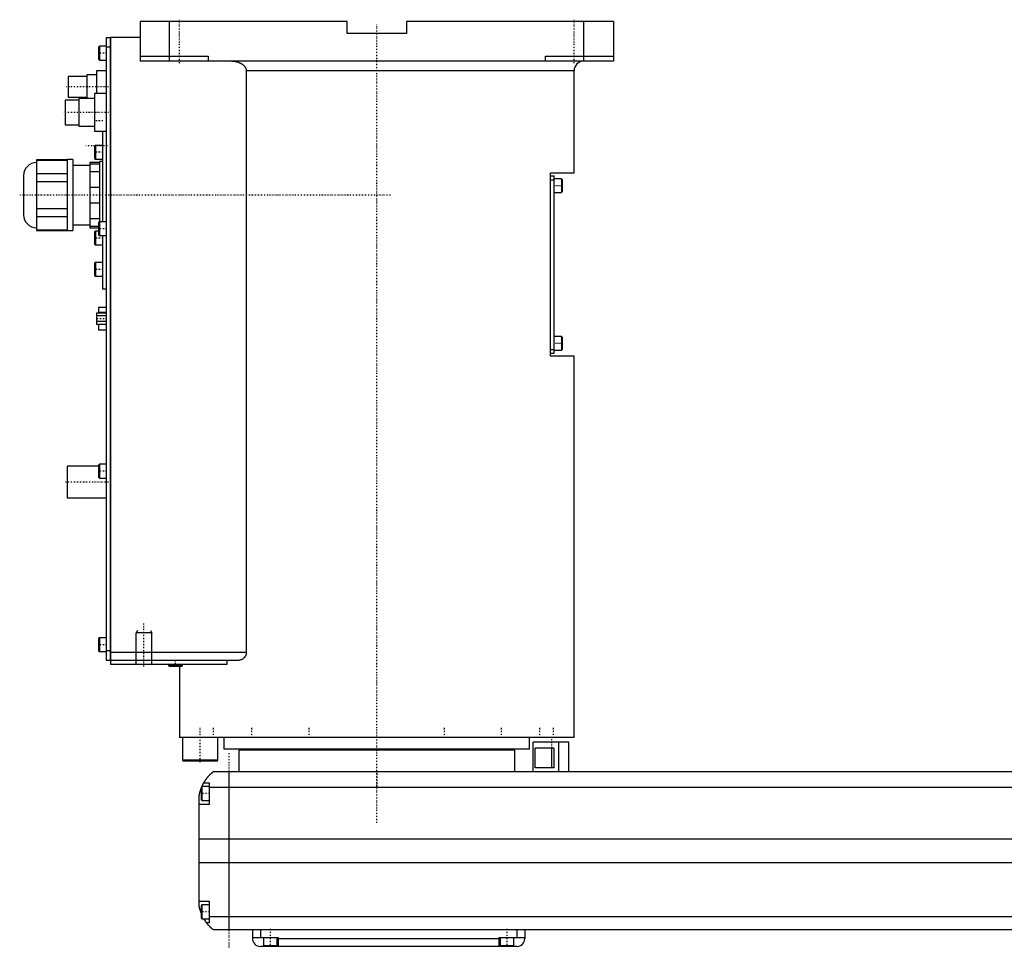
# Model space of a CAD drawing. Extents: x -181 to 906, y -123 to 443.
# Tile 1 of 3: x -181 to 318, y -82 to 389. Entities that reach past the tile are written whole.
import ezdxf

# ---------------------------------------------------------------- set-up
doc = ezdxf.new("R2010")
doc.units = 0
doc.linetypes.add('CENTER', pattern=[1.5, 0.45, -0.5, 0.05, -0.5])
for name, color, linetype in [('AM_0', 7, 'CONTINUOUS'), ('AM_10', 7, 'CONTINUOUS'), ('AM_7', 7, 'CENTER')]:
    doc.layers.add(name, color=color, linetype=linetype)

msp = doc.modelspace()

# ---------------------------------------------------------------- linework, layer by layer
at = {"layer": 'AM_0', "color": 7, "linetype": 'CONTINUOUS'}
for p, q in [((-15, 388), (-120, 388)), ((-120, 388), (-120, 368)), ((-105, 368), (-105, 388)), ((-15, 382), (-15, 388)), ((15, 388), (15, 382)), ((120, 388), (15, 388)), ((105, 368), (105, 388)), ((120, 388), (120, 368)), ((-137, 64), (-137, 380)), ((-137, 380), (-135.05, 380)), ((-135.05, 64), (-135.05, 380)), ((-135, 379.95), (-135.05, 379.95)), ((-120, 380), (-135, 380)), ((-135, 380), (-135, 62)), ((15, 382), (-15, 382)), ((-140.6, 375.5), (-141, 375.1)), ((-141, 375.1), (-141, 368.9)), ((-137, 375.5), (-140.6, 375.5)), ((-140.6, 375.5), (-140.6, 368.5)), ((-135.05, 375), (-137, 375)), ((-135, 374.95), (-135.05, 374.95)), ((-120, 370.5), (-85.5, 370.5)), ((-85.5, 370.5), (-85.5, 368)), ((85.5, 370.5), (120, 370.5)), ((85.5, 368), (85.5, 370.5)), ((-141, 368.9), (-140.6, 368.5)), ((-140.6, 368.5), (-137, 368.5)), ((120, 368), (-120, 368)), ((-147, 360.25), (-156.5, 360.25)), ((-156.5, 360.25), (-156.5, 349.75)), ((-142, 361), (-147, 361)), ((-147, 361), (-147, 349)), ((-137, 363), (-142, 363)), ((-142, 363), (-142, 351.5)), ((-66.14, 363), (-66.14, 68)), ((100, 363), (-66.14, 363)), ((100, 311.3), (100, 363)), ((-156.5, 349.75), (-147, 349.75)), ((-137, 351.5), (-143, 351.5)), ((-143, 351.5), (-143, 332.5)), ((-151, 348.25), (-158, 348.25)), ((-158, 348.25), (-158, 335.75)), ((-143, 349), (-151, 349)), ((-151, 349), (-151, 335)), ((-158, 335.75), (-151, 335.75)), ((-151, 335), (-143, 335)), ((-143, 332.5), (-137, 332.5)), ((-139, 332.5), (-139, 286.5)), ((-142.6, 325.25), (-143, 324.85)), ((-143, 324.85), (-143, 318.65)), ((-139, 325.25), (-142.6, 325.25)), ((-142.6, 325.25), (-142.6, 318.25)), ((-157, 317.88), (-172.5, 317.88)), ((-172.5, 317.88), (-172.5, 282.12)), ((-172.5, 317.73), (-157, 317.73)), ((-154, 318), (-157, 318)), ((-157, 318), (-157, 282)), ((-154, 318), (-154, 282)), ((-145.5, 315), (-154, 315)), ((-140.5, 316.5), (-145.5, 316.5)), ((-145.5, 316.5), (-145.5, 283.5)), ((-145.5, 315.87), (-140.5, 315.87)), ((-143, 318.65), (-142.6, 318.25)), ((-142.6, 318.25), (-139, 318.25)), ((-139, 317), (-140.5, 317)), ((-140.5, 317), (-140.5, 286.48)), ((-179, 310), (-179, 290)), ((-157, 310.85), (-172.5, 310.85)), ((-140.5, 311.84), (-145.5, 311.84)), ((88, 218.3), (88, 311.3)), ((88, 311.3), (100, 311.3)), ((88, 309.8), (90, 309.8)), ((90, 219.8), (90, 309.8)), ((-172.5, 306.88), (-157, 306.88)), ((88, 307.8), (90, 307.8)), ((93.6, 308.3), (90, 308.3)), ((94, 307.9), (93.6, 308.3)), ((93.6, 308.3), (93.6, 301.3)), ((94, 307.9), (94, 301.7)), ((-145.5, 304.03), (-140.5, 304.03)), ((90, 301.3), (93.6, 301.3)), ((93.6, 301.3), (94, 301.7)), ((-140.5, 295.97), (-145.5, 295.97)), ((-157, 293.12), (-172.5, 293.12)), ((-172.5, 289.15), (-157, 289.15)), ((-154, 285), (-145.5, 285)), ((-145.5, 288.16), (-140.5, 288.16)), ((-140.6, 286.5), (-141, 286.1)), ((-141, 286.1), (-141, 279.9)), ((-137, 286.5), (-140.6, 286.5)), ((-140.6, 286.5), (-140.6, 279.5)), ((-157, 282.27), (-172.5, 282.27)), ((-172.5, 282.12), (-157, 282.12)), ((-157, 282), (-154, 282)), ((-141, 284.13), (-145.5, 284.13)), ((-145.5, 283.5), (-141, 283.5)), ((-142.6, 281.75), (-143, 281.35)), ((-143, 281.35), (-143, 275.15)), ((-141, 281.75), (-142.6, 281.75)), ((-142.6, 281.75), (-142.6, 274.75)), ((-141, 279.9), (-140.6, 279.5)), ((-140.6, 279.5), (-137, 279.5)), ((-139, 279.5), (-139, 252.5)), ((-143, 275.15), (-142.6, 274.75)), ((-142.6, 274.75), (-139, 274.75)), ((-142.6, 265.83), (-143, 265.43)), ((-143, 265.43), (-143, 259.23)), ((-139, 265.83), (-142.6, 265.83)), ((-142.6, 265.83), (-142.6, 258.83)), ((-143, 259.23), (-142.6, 258.83)), ((-142.6, 258.83), (-139, 258.83)), ((-139, 252.5), (-137, 252.5)), ((-137, 240.19), (-142, 240.19)), ((-142, 240.19), (-142, 234.41)), ((-137, 243), (-141.1, 243)), ((-141.1, 243), (-141.1, 240.19)), ((-137, 240.47), (-141.1, 240.47)), ((-137, 238.74), (-142, 238.74)), ((-137, 235.86), (-142, 235.86)), ((-137, 234.41), (-142, 234.41)), ((-141.1, 234.41), (-141.1, 231.6)), ((-137, 231.6), (-141.1, 231.6)), ((93.6, 228.3), (90, 228.3)), ((94, 227.9), (93.6, 228.3)), ((93.6, 228.3), (93.6, 221.3)), ((94, 227.9), (94, 221.7)), ((88, 221.8), (90, 221.8)), ((88, 219.8), (90, 219.8)), ((90, 221.3), (93.6, 221.3)), ((93.6, 221.3), (94, 221.7)), ((100, 218.3), (88, 218.3)), ((100, 25), (100, 218.3)), ((-141, 162.5), (-157, 162.5)), ((-157, 162.5), (-157, 146.5)), ((-140.6, 163.5), (-141, 163.1)), ((-141, 163.1), (-141, 156.9)), ((-137, 163.5), (-140.6, 163.5)), ((-140.6, 163.5), (-140.6, 156.5)), ((-141, 156.9), (-140.6, 156.5)), ((-140.6, 156.5), (-137, 156.5)), ((-157, 146.5), (-137, 146.5)), ((-140.6, 75.5), (-141, 75.1)), ((-141, 75.1), (-141, 68.9)), ((-137, 75.5), (-140.6, 75.5)), ((-140.6, 75.5), (-140.6, 68.5)), ((-141, 68.9), (-140.6, 68.5)), ((-140.6, 68.5), (-137, 68.5)), ((-137, 69), (-135.05, 69)), ((-135, 69.05), (-135.05, 69.05)), ((-66.14, 68), (-135, 68)), ((-135.05, 64), (-137, 64)), ((-135, 64.05), (-135.05, 64.05)), ((-70.42, 64), (-135, 64)), ((-75.99, 62), (-135, 62)), ((-105.5, 62), (-105.5, 61.4)), ((-105.5, 61.4), (-105.1, 61)), ((-98.5, 61.4), (-105.5, 61.4)), ((-98.9, 61), (-105.1, 61)), ((-100, 61), (-100, 25)), ((-98.9, 61), (-98.5, 61.4)), ((-98.5, 61.4), (-98.5, 62)), ((-75.99, 64), (-75.99, 62)), ((100, 25), (-100, 25)), ((-98.5, 25), (-98.5, 13.4)), ((-88.79, 25.01), (-88.79, 25)), ((-80.5, 13.4), (-80.5, 25)), ((-77.5, 25), (-77.5, 19)), ((-40.35, 25), (-40.35, 25)), ((77.5, 19), (77.5, 25)), ((88.79, 25), (88.79, 25.01)), ((79.35, 7.5), (79.35, 22.5)), ((97.35, 22.5), (79.35, 22.5)), ((92.35, 7.5), (92.35, 22.5)), ((97.35, 7.5), (97.35, 22.5)), ((77.5, 19), (-77.5, 19)), ((-70, 18.5), (-70, 7.5)), ((70, 18.5), (-70, 18.5)), ((-55, 19), (-55, 18.5)), ((55, 18.5), (55, 19)), ((70, 7.5), (70, 18.5)), ((89.75, 19.5), (80.32, 19.5)), ((80.32, 9.5), (80.32, 19.5)), ((88.64, 19.5), (88.64, 9.5)), ((89.75, 19.5), (89.75, 9.5)), ((-98.5, 13.4), (-98.1, 13)), ((-80.5, 13.4), (-98.5, 13.4)), ((-80.9, 13), (-98.1, 13)), ((-80.9, 13), (-80.5, 13.4)), ((517, 7.5), (-83, 7.5)), ((-75, 7.5), (-75, -72.5)), ((89.75, 9.5), (80.32, 9.5)), ((-88.6, 0), (-89, -0.4)), ((-85, 0), (-88.6, 0)), ((-88.6, 0), (-88.6, -7)), ((-87.65, 2), (-85, 2)), ((-85, 2), (-85, -9)), ((-90, -60.5), (-90, -4.5)), ((-89, -0.4), (-89, -6.6)), ((-85, -0.2), (519, -0.2)), ((-85, -9), (-90, -9)), ((-89, -6.6), (-88.6, -7)), ((-88.6, -7), (-85, -7)), ((-90, -26.54), (524, -26.54)), ((-90, -38.4), (524, -38.4)), ((-90, -58), (-85, -58)), ((-85, -58), (-85, -69)), ((-88.6, -60), (-89, -60.4)), ((-89, -60.4), (-89, -66.6)), ((-85, -60), (-88.6, -60)), ((-88.6, -60), (-88.6, -67)), ((-89, -66.6), (-88.6, -67)), ((-88.6, -67), (-85, -67)), ((-85, -69), (-86.34, -69)), ((-85, -65.78), (519, -65.78)), ((-83, -72.5), (517, -72.5)), ((-63, -72.5), (-63, -77)), ((-59, -72.5), (-59, -76.5)), ((71, -72.5), (71, -76.5)), ((75, -72.5), (75, -77)), ((-63, -76.5), (-50, -76.5)), ((-57.5, -76.5), (-57.5, -80.5)), ((-50.5, -80.5), (-50.5, -76.5)), ((-50, -76.5), (-50, -81)), ((-50, -77), (62, -77)), ((62, -76.5), (75, -76.5)), ((62, -81), (62, -76.5)), ((62.5, -76.5), (62.5, -80.5)), ((69.5, -80.5), (69.5, -76.5)), ((71, -81), (-59, -81)), ((-57.5, -80.5), (-50.5, -80.5)), ((-54, -81), (-54, -80.5)), ((62.5, -80.5), (69.5, -80.5)), ((66, -81), (66, -80.5))]:
    msp.add_line(p, q, dxfattribs=at)
for points in [[(-73.48, 368, 0), (-73.23, 368, 0), (-72.69, 367.97, 0), (-72.14, 367.91, 0), (-71.86, 367.87, 0), (-71.59, 367.82, 0), (-71.05, 367.7, 0), (-70.53, 367.56, 0), (-70.04, 367.4, 0), (-69.53, 367.19, 0), (-69.24, 367.05, 0), (-69.16, 367.01, 0), (-69.07, 366.97, 0), (-69.03, 366.95, 0), (-68.99, 366.93, 0), (-68.91, 366.88, 0), (-68.83, 366.84, 0), (-68.79, 366.81, 0), (-68.75, 366.79, 0), (-68.67, 366.74, 0), (-68.59, 366.7, 0), (-68.55, 366.67, 0), (-68.51, 366.65, 0), (-68.44, 366.6, 0), (-68.36, 366.55, 0), (-68.29, 366.5, 0), (-68.21, 366.45, 0), (-68.14, 366.4, 0), (-68.11, 366.37, 0), (-68.07, 366.35, 0), (-68, 366.29, 0), (-67.93, 366.24, 0), (-67.87, 366.19, 0), (-67.8, 366.13, 0), (-67.73, 366.08, 0), (-67.7, 366.05, 0), (-67.66, 366.02, 0), (-67.6, 365.96, 0), (-67.53, 365.89, 0), (-67.46, 365.83, 0), (-67.4, 365.77, 0), (-67.33, 365.7, 0), (-67.3, 365.67, 0), (-67.27, 365.63, 0), (-67.21, 365.56, 0), (-67.15, 365.49, 0), (-67.09, 365.42, 0), (-67.03, 365.35, 0), (-66.97, 365.28, 0), (-66.94, 365.24, 0), (-66.92, 365.21, 0), (-66.86, 365.13, 0), (-66.81, 365.06, 0), (-66.76, 364.98, 0), (-66.71, 364.91, 0), (-66.67, 364.83, 0), (-66.65, 364.79, 0), (-66.62, 364.76, 0), (-66.58, 364.68, 0), (-66.54, 364.6, 0), (-66.52, 364.57, 0), (-66.5, 364.53, 0), (-66.47, 364.45, 0), (-66.43, 364.37, 0), (-66.41, 364.32, 0), (-66.4, 364.28, 0), (-66.36, 364.2, 0), (-66.33, 364.11, 0), (-66.3, 364.02, 0), (-66.28, 363.94, 0), (-66.25, 363.85, 0), (-66.24, 363.8, 0), (-66.23, 363.76, 0), (-66.21, 363.67, 0), (-66.19, 363.58, 0), (-66.18, 363.49, 0), (-66.17, 363.4, 0), (-66.16, 363.31, 0), (-66.15, 363.26, 0), (-66.15, 363.22, 0), (-66.15, 363.13, 0), (-66.14, 363.04, 0), (-66.14, 363, 0)], [(-66.14, 68, 0), (-66.14, 67.97, 0), (-66.15, 67.9, 0), (-66.15, 67.83, 0), (-66.15, 67.79, 0), (-66.15, 67.76, 0), (-66.16, 67.69, 0), (-66.16, 67.62, 0), (-66.17, 67.55, 0), (-66.18, 67.48, 0), (-66.19, 67.41, 0), (-66.2, 67.38, 0), (-66.21, 67.34, 0), (-66.22, 67.27, 0), (-66.23, 67.21, 0), (-66.25, 67.14, 0), (-66.27, 67.07, 0), (-66.29, 67, 0), (-66.3, 66.97, 0), (-66.31, 66.94, 0), (-66.33, 66.87, 0), (-66.35, 66.81, 0), (-66.36, 66.77, 0), (-66.37, 66.74, 0), (-66.4, 66.68, 0), (-66.42, 66.61, 0), (-66.44, 66.58, 0), (-66.45, 66.55, 0), (-66.48, 66.49, 0), (-66.51, 66.43, 0), (-66.54, 66.37, 0), (-66.57, 66.31, 0), (-66.6, 66.25, 0), (-66.62, 66.22, 0), (-66.63, 66.19, 0), (-66.67, 66.13, 0), (-66.7, 66.07, 0), (-66.74, 66.02, 0), (-66.77, 65.96, 0), (-66.81, 65.91, 0), (-66.83, 65.88, 0), (-66.84, 65.86, 0), (-66.88, 65.8, 0), (-66.92, 65.75, 0), (-66.96, 65.7, 0), (-67, 65.65, 0), (-67.04, 65.6, 0), (-67.06, 65.58, 0), (-67.08, 65.56, 0), (-67.12, 65.51, 0), (-67.16, 65.47, 0), (-67.2, 65.42, 0), (-67.24, 65.38, 0), (-67.28, 65.34, 0), (-67.3, 65.32, 0), (-67.32, 65.3, 0), (-67.36, 65.25, 0), (-67.4, 65.21, 0), (-67.45, 65.17, 0), (-67.49, 65.14, 0), (-67.53, 65.1, 0), (-67.55, 65.08, 0), (-67.58, 65.06, 0), (-67.62, 65.02, 0), (-67.67, 64.99, 0), (-67.69, 64.97, 0), (-67.83, 64.86, 0), (-68.12, 64.67, 0), (-68.41, 64.5, 0), (-68.72, 64.36, 0), (-69.03, 64.24, 0), (-69.34, 64.14, 0), (-69.5, 64.1, 0), (-69.66, 64.07, 0), (-69.97, 64.02, 0), (-70.27, 64, 0), (-70.42, 64, 0)], [(-87.65, 2, 0), (-87.62, 2.05, 0), (-87.57, 2.14, 0), (-87.52, 2.23, 0), (-87.49, 2.27, 0), (-87.46, 2.32, 0), (-87.41, 2.41, 0), (-87.35, 2.5, 0), (-87.3, 2.59, 0), (-87.24, 2.68, 0), (-87.19, 2.76, 0), (-87.16, 2.81, 0), (-87.13, 2.85, 0), (-87.07, 2.94, 0), (-87.02, 3.03, 0), (-86.96, 3.11, 0), (-86.9, 3.2, 0), (-86.85, 3.28, 0), (-86.82, 3.33, 0), (-86.79, 3.37, 0), (-86.73, 3.45, 0), (-86.67, 3.53, 0), (-86.64, 3.58, 0), (-86.62, 3.62, 0), (-86.56, 3.7, 0), (-86.5, 3.78, 0), (-86.47, 3.82, 0), (-86.44, 3.86, 0), (-86.38, 3.94, 0), (-86.33, 4.01, 0), (-86.27, 4.09, 0), (-86.21, 4.17, 0), (-86.15, 4.24, 0), (-86.12, 4.28, 0), (-86.1, 4.32, 0), (-86.04, 4.39, 0), (-85.98, 4.46, 0), (-85.92, 4.54, 0), (-85.87, 4.61, 0), (-85.81, 4.68, 0), (-85.78, 4.71, 0), (-85.75, 4.75, 0), (-85.69, 4.82, 0), (-85.64, 4.89, 0), (-85.58, 4.95, 0), (-85.52, 5.02, 0), (-85.47, 5.08, 0), (-85.44, 5.12, 0), (-85.41, 5.15, 0), (-85.36, 5.21, 0), (-85.3, 5.28, 0), (-85.25, 5.34, 0), (-85.19, 5.4, 0), (-85.14, 5.46, 0), (-85.11, 5.49, 0), (-85.08, 5.52, 0), (-85.03, 5.58, 0), (-84.97, 5.64, 0), (-84.92, 5.7, 0), (-84.87, 5.75, 0), (-84.81, 5.81, 0), (-84.79, 5.84, 0), (-84.76, 5.87, 0), (-84.71, 5.92, 0), (-84.66, 5.98, 0), (-84.63, 6, 0), (-84.6, 6.03, 0), (-84.55, 6.08, 0), (-84.5, 6.13, 0), (-84.48, 6.16, 0), (-84.45, 6.18, 0), (-84.4, 6.23, 0), (-84.35, 6.28, 0), (-84.3, 6.33, 0), (-84.25, 6.38, 0), (-84.2, 6.43, 0), (-84.18, 6.45, 0), (-84.16, 6.47, 0), (-84.11, 6.52, 0), (-84.06, 6.56, 0), (-84.02, 6.61, 0), (-83.97, 6.65, 0), (-83.93, 6.69, 0), (-83.9, 6.71, 0), (-83.88, 6.73, 0), (-83.84, 6.77, 0), (-83.8, 6.81, 0), (-83.75, 6.85, 0), (-83.71, 6.88, 0), (-83.67, 6.92, 0), (-83.66, 6.94, 0), (-83.64, 6.95, 0), (-83.6, 6.99, 0), (-83.56, 7.02, 0), (-83.53, 7.05, 0), (-83.49, 7.08, 0), (-83.46, 7.11, 0), (-83.44, 7.13, 0), (-83.43, 7.14, 0), (-83.39, 7.17, 0), (-83.36, 7.19, 0), (-83.34, 7.22, 0), (-83.31, 7.24, 0), (-83.28, 7.27, 0), (-83.27, 7.28, 0), (-83.25, 7.29, 0), (-83.23, 7.31, 0), (-83.21, 7.33, 0), (-83.2, 7.34, 0), (-83.18, 7.35, 0), (-83.16, 7.36, 0), (-83.14, 7.38, 0), (-83.13, 7.39, 0), (-83.13, 7.4, 0), (-83.11, 7.41, 0), (-83.09, 7.42, 0), (-83.08, 7.44, 0), (-83.06, 7.45, 0), (-83.05, 7.46, 0), (-83.05, 7.46, 0), (-83.04, 7.47, 0), (-83.03, 7.47, 0), (-83.02, 7.48, 0), (-83.02, 7.49, 0), (-83.01, 7.49, 0), (-83.01, 7.49, 0), (-83.01, 7.5, 0), (-83, 7.5, 0), (-83, 7.5, 0), (-83, 7.5, 0), (-83, 7.5, 0)], [(-88.69, -0.09, 0), (-88.65, 0.01, 0), (-88.56, 0.21, 0), (-88.47, 0.4, 0), (-88.43, 0.49, 0), (-88.39, 0.58, 0), (-88.31, 0.76, 0), (-88.22, 0.92, 0), (-88.14, 1.08, 0), (-88.07, 1.23, 0), (-88, 1.36, 0), (-87.96, 1.43, 0), (-87.93, 1.49, 0), (-87.87, 1.6, 0), (-87.82, 1.7, 0), (-87.77, 1.79, 0), (-87.73, 1.86, 0), (-87.7, 1.91, 0), (-87.68, 1.94, 0), (-87.67, 1.96, 0), (-87.66, 1.98, 0), (-87.65, 2, 0), (-87.65, 2, 0)], [(-90, -4.5, 0), (-89.98, -4.39, 0), (-89.94, -4.18, 0), (-89.9, -3.97, 0), (-89.88, -3.87, 0), (-89.86, -3.77, 0), (-89.81, -3.56, 0), (-89.77, -3.36, 0), (-89.72, -3.15, 0), (-89.66, -2.95, 0), (-89.61, -2.74, 0), (-89.58, -2.64, 0), (-89.55, -2.54, 0), (-89.49, -2.33, 0), (-89.43, -2.13, 0), (-89.37, -1.92, 0), (-89.31, -1.72, 0), (-89.24, -1.52, 0), (-89.21, -1.43, 0), (-89.17, -1.33, 0), (-89.1, -1.14, 0), (-89.03, -0.95, 0), (-89, -0.86, 0)], [(-89, -64.14, 0), (-89.04, -64.04, 0), (-89.11, -63.84, 0), (-89.18, -63.64, 0), (-89.22, -63.54, 0), (-89.25, -63.44, 0), (-89.32, -63.24, 0), (-89.38, -63.03, 0), (-89.45, -62.82, 0), (-89.51, -62.61, 0), (-89.57, -62.41, 0), (-89.6, -62.3, 0), (-89.63, -62.2, 0), (-89.68, -61.99, 0), (-89.73, -61.78, 0), (-89.78, -61.57, 0), (-89.83, -61.37, 0), (-89.87, -61.17, 0), (-89.89, -61.07, 0), (-89.91, -60.97, 0), (-89.95, -60.78, 0), (-89.98, -60.59, 0), (-90, -60.5, 0)], [(-86.34, -69, 0), (-86.34, -69, 0), (-86.35, -68.98, 0), (-86.37, -68.96, 0), (-86.38, -68.94, 0), (-86.4, -68.92, 0), (-86.44, -68.86, 0), (-86.49, -68.79, 0), (-86.55, -68.71, 0), (-86.62, -68.61, 0), (-86.7, -68.5, 0), (-86.74, -68.44, 0), (-86.78, -68.38, 0), (-86.87, -68.25, 0), (-86.96, -68.11, 0), (-87.06, -67.96, 0), (-87.16, -67.8, 0), (-87.27, -67.64, 0), (-87.32, -67.55, 0), (-87.37, -67.47, 0), (-87.48, -67.29, 0), (-87.59, -67.1, 0), (-87.65, -67, 0)], [(-83, -72.5, 0), (-83, -72.5, 0), (-83.01, -72.49, 0), (-83.02, -72.49, 0), (-83.02, -72.48, 0), (-83.03, -72.48, 0), (-83.03, -72.48, 0), (-83.04, -72.47, 0), (-83.04, -72.46, 0), (-83.05, -72.46, 0), (-83.06, -72.45, 0), (-83.07, -72.44, 0), (-83.07, -72.44, 0), (-83.08, -72.43, 0), (-83.09, -72.43, 0), (-83.1, -72.42, 0), (-83.11, -72.41, 0), (-83.11, -72.41, 0), (-83.13, -72.39, 0), (-83.14, -72.38, 0), (-83.15, -72.38, 0), (-83.16, -72.37, 0), (-83.17, -72.36, 0), (-83.19, -72.34, 0), (-83.21, -72.33, 0), (-83.22, -72.31, 0), (-83.24, -72.3, 0), (-83.25, -72.29, 0), (-83.26, -72.28, 0), (-83.28, -72.26, 0), (-83.3, -72.25, 0), (-83.32, -72.23, 0), (-83.35, -72.21, 0), (-83.37, -72.19, 0), (-83.38, -72.18, 0), (-83.39, -72.17, 0), (-83.42, -72.15, 0), (-83.44, -72.13, 0), (-83.47, -72.1, 0), (-83.49, -72.08, 0), (-83.52, -72.06, 0), (-83.54, -72.04, 0), (-83.55, -72.03, 0), (-83.58, -72.01, 0), (-83.61, -71.98, 0), (-83.64, -71.95, 0), (-83.67, -71.93, 0), (-83.7, -71.9, 0), (-83.71, -71.89, 0), (-83.73, -71.87, 0), (-83.76, -71.84, 0), (-83.79, -71.81, 0), (-83.83, -71.78, 0), (-83.86, -71.75, 0), (-83.89, -71.72, 0), (-83.91, -71.7, 0), (-83.93, -71.69, 0), (-83.96, -71.65, 0), (-84, -71.62, 0), (-84.02, -71.6, 0), (-84.04, -71.59, 0), (-84.07, -71.55, 0), (-84.11, -71.52, 0), (-84.13, -71.5, 0), (-84.15, -71.48, 0), (-84.19, -71.44, 0), (-84.22, -71.41, 0), (-84.26, -71.37, 0), (-84.3, -71.33, 0), (-84.34, -71.29, 0), (-84.36, -71.27, 0), (-84.38, -71.25, 0), (-84.42, -71.21, 0), (-84.46, -71.17, 0), (-84.6, -71.03, 0), (-84.86, -70.77, 0), (-85.11, -70.49, 0), (-85.38, -70.19, 0), (-85.51, -70.03, 0), (-85.65, -69.87, 0), (-85.92, -69.54, 0), (-86.2, -69.18, 0), (-86.34, -69, 0)]]:
    msp.add_polyline3d(points, dxfattribs=at)
for centre, radius, start, end in [((105, 363), 5, 90, 180), ((-172.5, 310), 6.5, 90, 180), ((-172.5, 290), 6.5, 180, 270), ((-59, -77), 4, 180, 270), ((71, -77), 4, 270, 0)]:
    msp.add_arc(centre, radius, start, end, dxfattribs=at)
at = {"layer": 'AM_10', "color": 7, "linetype": 'CONTINUOUS'}
for p, q in [((-121.32, 79.17), (-122, 78)), ((-114, 78), (-122, 78)), ((-122, 62), (-122, 78)), ((-114.68, 79.17), (-114, 78)), ((-114, 62), (-114, 78))]:
    msp.add_line(p, q, dxfattribs=at)
at = {"layer": 'AM_7', "color": 4, "linetype": 'CENTER'}
for p, q in [((-100, 367), (-100, 389)), ((0, -18.4), (0, 386.4)), ((100, 367), (100, 389)), ((-136.8, 372), (-141.2, 372)), ((-136.03, 355), (-157.47, 355)), ((-135.95, 342), (-159.05, 342)), ((-138.8, 337.67), (-143.2, 337.67)), ((-136.5, 325), (-147.5, 325)), ((-138.8, 321.75), (-143.2, 321.75)), ((94.2, 304.8), (89.8, 304.8)), ((6.95, 300), (-181, 300)), ((-136.8, 283), (-141.2, 283)), ((-138.8, 278.25), (-143.2, 278.25)), ((-138.8, 262.33), (-143.2, 262.33)), ((-136.75, 237.3), (-142.25, 237.3)), ((94.2, 224.8), (89.8, 224.8)), ((-136.8, 160), (-141.2, 160)), ((-136, 154.5), (-158, 154.5)), ((-118, 61), (-118, 83)), ((-136.8, 72), (-141.2, 72)), ((-102, 60.85), (-102, 64.15)), ((-89.5, 12.4), (-89.5, 30.25)), ((-82.69, 24.75), (-82.69, 30.25)), ((-63.29, 24.75), (-63.29, 30.25)), ((-34.25, 24.75), (-34.25, 30.25)), ((34.25, 24.75), (34.25, 30.25)), ((63.29, 24.75), (63.29, 30.25)), ((82.69, 24.75), (82.69, 30.25)), ((89.5, 24.75), (89.5, 30.25)), ((88.6, 24.05), (88.6, 11.95)), ((-75, 17), (-75, -82)), ((0, 7.88), (0, -0.38)), ((-84.8, -3.5), (-89.2, -3.5)), ((-84.8, -63.5), (-89.2, -63.5)), ((-54, -72.1), (-54, -80.9)), ((66, -72.1), (66, -80.9))]:
    msp.add_line(p, q, dxfattribs=at)

doc.saveas('drawing.dxf')
